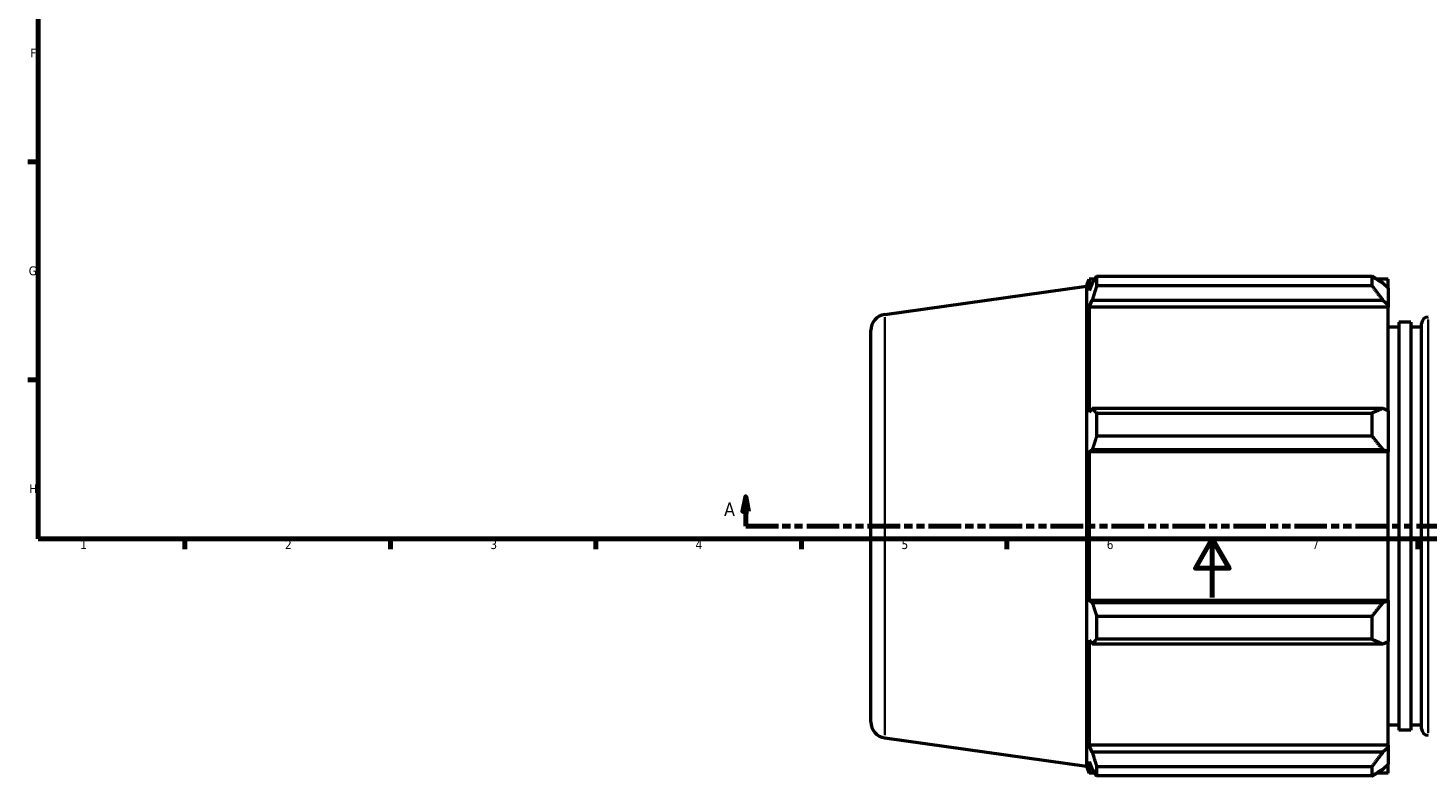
# Model space of a CAD drawing. Header units: millimetres. Extents: x -9 to 1504, y -579 to 1102.
# Tile 2 of 8: x 17 to 494, y -61 to 194. Entities that reach past the tile are written whole.
import ezdxf

# ---------------------------------------------------------------- set-up
doc = ezdxf.new("R2010")
doc.units = ezdxf.units.MM
doc.linetypes.add('DOUBLE_DASH_CHAIN', pattern=[1.2403, 0.6614, -0.0827, 0.1654, -0.0827, 0.1654, -0.0827])
for name, color, linetype, lineweight in [('Border (ANSI)', 7, 'Continuous', 70), ('Section Line (ANSI)', 7, 'DOUBLE_DASH_CHAIN', 70), ('Visible (ANSI)', 7, 'Continuous', 50), ('Visible Narrow (ANSI)', 7, 'Continuous', 35)]:
    doc.layers.add(name, color=color, linetype=linetype, lineweight=lineweight)
doc.styles.add('Label Text (ANSI)', font='tahoma.ttf')
doc.styles.add('Note Text (ANSI)', font='tahoma.ttf')

# ---------------------------------------------------------------- blocks, each defined once
blk = doc.blocks.new('Borders Default Border')
at = {"layer": 'Border (ANSI)'}
for p, q in [((20, 148.5), (16.55, 148.5)), ((20, 74.25), (16.55, 74.25)), ((70.08, 20), (70.08, 16.55)), ((140.17, 20), (140.17, 16.55)), ((210.25, 20), (210.25, 16.55)), ((280.33, 20), (280.33, 16.55)), ((350.42, 20), (350.42, 16.55)), ((490.58, 20), (490.58, 16.55))]:
    blk.add_line(p, q, dxfattribs=at)
at = {"layer": 'Border (ANSI)', "flags": 128}
for points in [[(20, 20), (20, 574), (821, 574), (821, 20), (20, 20)], [(420.5, 0), (420.5, 20), (414.73, 10), (426.27, 10), (420.5, 20)]]:
    blk.add_lwpolyline(points, dxfattribs=at)
at = {"layer": 'Border (ANSI)', "char_height": 3.05, "attachment_point": 7, "style": 'Note Text (ANSI)'}
for s, insert in [('F', (17.29, 184.1)), ('G', (16.81, 109.79)), ('H', (16.97, 35.6)), ('1', (34.35, 16.55)), ('2', (104.2, 16.55)), ('3', (174.26, 16.49)), ('4', (244.23, 16.55)), ('5', (314.48, 16.49)), ('6', (384.49, 16.49)), ('7', (454.6, 16.55))]:
    blk.add_mtext(s, dxfattribs=dict(at, insert=insert))
blk = doc.blocks.new('2dTransSection0')
at = {"layer": 'Section Line (ANSI)', "linetype": 'Continuous'}
for p, q in [((261.35, 34.35), (260.35, 29.35)), ((261.35, 29.35), (261.35, 34.35)), ((262.35, 29.35), (261.35, 34.35)), ((260.35, 29.35), (262.35, 29.35)), ((261.35, 24.35), (261.35, 29.35)), ((261.35, 24.35), (272.55, 24.35))]:
    blk.add_line(p, q, dxfattribs=at)
at = {"layer": 'Section Line (ANSI)', "linetype": 'DOUBLE_DASH_CHAIN', "ltscale": 16.767078}
blk.add_line((261.35, 24.35), (938.03, 24.35), dxfattribs=at)
at = {"layer": 'Section Line (ANSI)', "linetype": 'Continuous', "flags": 128}
blk.add_lwpolyline([(262.35, 29.35), (261.35, 34.35), (260.35, 29.35), (262.35, 29.35)], dxfattribs=at)
at = {"layer": 'Section Line (ANSI)'}
blk.add_solid([(262.35, 29.35), (261.35, 34.35), (260.35, 29.35), (262.35, 29.35)], dxfattribs=at)
at = {"layer": 'Section Line (ANSI)', "insert": (253.99, 27.85), "char_height": 4.57, "attachment_point": 7, "style": 'Label Text (ANSI)'}
blk.add_mtext('A', dxfattribs=at)

msp = doc.modelspace()

# ---------------------------------------------------------------- linework, layer by layer
at = {"layer": 'Visible (ANSI)'}
for p, q in [((308.7658, 96.5134), (377.5312, 106.1778)), ((377.5312, 106.1778), (378.4747, 108.513)), ((377.5312, 106.1778), (377.5312, -57.4817)), ((378.4747, 108.513), (378.4747, 104.6176)), ((380.397, 108.513), (378.4747, 108.513)), ((379.5717, 107.2069), (378.4747, 104.6176)), ((381.0342, 109.502), (475.0012, 109.502)), ((381.0342, 109.502), (381.0342, 106.2295)), ((475.0012, 106.2295), (381.0342, 106.2295)), ((475.0012, 106.2295), (475.0012, 109.502)), ((480.4312, 108.513), (476.5785, 108.513)), ((480.4312, 105.4807), (478.6212, 107.2069)), ((480.4312, 105.4807), (480.4312, 108.513)), ((480.4312, 105.4807), (480.4312, 99.806)), ((378.4747, 99.0033), (379.5717, 101.4115)), ((379.5717, 101.4115), (478.6212, 101.4115)), ((478.6212, 101.4115), (480.4312, 99.806)), ((378.4747, 99.0033), (378.4747, 63.2111)), ((480.4312, 99.0033), (378.4747, 99.0033)), ((480.4312, 99.806), (480.4312, 99.0033)), ((480.4312, 63.629), (480.4312, 99.0033)), ((304.0312, -42.3709), (304.0312, 91.0669)), ((484.1062, 92.223), (480.4312, 92.223)), ((484.1062, 93.9199), (484.1062, -45.2239)), ((488.1896, 93.9199), (484.1062, 93.9199)), ((488.1896, 93.9199), (488.1896, -45.2239)), ((491.8646, 92.223), (488.1896, 92.223)), ((491.8646, -44.7207), (491.8646, 93.4168)), ((379.5717, 64.4647), (378.4747, 63.2111)), ((478.6212, 64.4647), (379.5717, 64.4647)), ((381.0342, 62.8925), (475.0012, 62.8925)), ((381.0342, 62.8925), (381.0342, 54.9919)), ((475.0012, 54.9919), (475.0012, 62.8925)), ((480.4312, 63.629), (478.6212, 64.4647)), ((480.4312, 63.629), (480.4312, 49.9291)), ((475.0012, 54.9919), (381.0342, 54.9919)), ((378.4747, 49.6569), (379.5717, 50.4733)), ((378.4747, 49.6569), (378.4747, -0.9609)), ((480.4312, 49.6569), (378.4747, 49.6569)), ((379.5717, 50.4733), (478.6212, 50.4733)), ((478.6212, 50.4733), (480.4312, 49.9291)), ((480.4312, 49.9291), (480.4312, 49.6569)), ((480.4312, -0.9609), (480.4312, 49.6569)), ((379.5717, -1.7773), (378.4747, -0.9609)), ((480.4312, -0.9609), (378.4747, -0.9609)), ((478.6212, -1.7773), (379.5717, -1.7773)), ((480.4312, -1.233), (478.6212, -1.7773)), ((480.4312, -0.9609), (480.4312, -1.233)), ((480.4312, -1.233), (480.4312, -14.9329)), ((381.0342, -6.2958), (475.0012, -6.2958)), ((381.0342, -6.2958), (381.0342, -14.1965)), ((475.0012, -14.1965), (475.0012, -6.2958)), ((475.0012, -14.1965), (381.0342, -14.1965)), ((378.4747, -14.5151), (378.4747, -50.3072)), ((378.4747, -14.5151), (379.5717, -15.7687)), ((379.5717, -15.7687), (478.6212, -15.7687)), ((478.6212, -15.7687), (480.4312, -14.9329)), ((480.4312, -50.3072), (480.4312, -14.9329)), ((484.1062, -43.527), (480.4312, -43.527)), ((488.1896, -45.2239), (484.1062, -45.2239)), ((491.8646, -43.527), (488.1896, -43.527)), ((308.7658, -47.8174), (377.5312, -57.4817)), ((379.5717, -52.7155), (378.4747, -50.3072)), ((480.4312, -50.3072), (378.4747, -50.3072)), ((480.4312, -51.11), (478.6212, -52.7155)), ((480.4312, -50.3072), (480.4312, -51.11)), ((480.4312, -51.11), (480.4312, -56.7847)), ((378.4747, -55.9216), (378.4747, -59.817)), ((378.4747, -55.9216), (379.5717, -58.5109)), ((478.6212, -52.7155), (379.5717, -52.7155)), ((478.6212, -58.5109), (480.4312, -56.7847)), ((480.4312, -59.817), (480.4312, -56.7847)), ((377.5312, -57.4817), (378.4747, -59.817)), ((380.397, -59.817), (378.4747, -59.817)), ((381.0342, -57.5334), (475.0012, -57.5334)), ((381.0342, -57.5334), (381.0342, -60.806)), ((475.0012, -60.806), (381.0342, -60.806)), ((475.0012, -60.806), (475.0012, -57.5334)), ((480.4312, -59.817), (476.5785, -59.817))]:
    msp.add_line(p, q, dxfattribs=at)
for centre, radius, start, end in [((309.5312, 91.0669), 5.5, 98, 180), ((494.0646, 93.4168), 2.2, 90, 180), ((309.5312, -42.3709), 5.5, 180, 262), ((494.0646, -44.7207), 2.2, 180, 270)]:
    msp.add_arc(centre, radius, start, end, dxfattribs=at)
for points, weights in [([(379.5717, 107.2069), (380.2737, 108.3311), (381.0342, 109.502)], [1.00126552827, 1.00104123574, 1]), ([(381.0342, 106.2295), (380.2737, 103.7713), (379.5717, 101.4115)], [1, 1.00104123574, 1.00126552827]), ([(478.6212, 107.2069), (476.8836, 108.3311), (475.0012, 109.502)], [1.00671180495, 1.01286624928, 1.01822643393]), ([(475.0012, 106.2295), (476.8836, 103.7713), (478.6212, 101.4115)], [1.01822643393, 1.01286624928, 1.00671180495]), ([(379.5717, 64.4647), (380.2737, 63.6947), (381.0342, 62.8925)], [1.00126552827, 1.00104123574, 1]), ([(478.6212, 64.4647), (476.8836, 63.6947), (475.0012, 62.8925)], [1.00671180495, 1.01286624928, 1.01822643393]), ([(381.0342, 54.9919), (380.2737, 52.6865), (379.5717, 50.4733)], [1, 1.00104123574, 1.00126552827]), ([(475.0012, 54.9919), (476.8836, 52.6865), (478.6212, 50.4733)], [1.01822643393, 1.01286624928, 1.00671180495]), ([(379.5717, -1.7773), (380.2737, -3.9905), (381.0342, -6.2958)], [1.00126552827, 1.00104123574, 1]), ([(478.6212, -1.7773), (476.8836, -3.9905), (475.0012, -6.2958)], [1.00671180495, 1.01286624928, 1.01822643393]), ([(381.0342, -14.1965), (380.2737, -14.9986), (379.5717, -15.7687)], [1, 1.00104123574, 1.00126552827]), ([(475.0012, -14.1965), (476.8836, -14.9986), (478.6212, -15.7687)], [1.01822643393, 1.01286624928, 1.00671180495]), ([(379.5717, -52.7155), (380.2737, -55.0753), (381.0342, -57.5334)], [1.00126552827, 1.00104123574, 1]), ([(478.6212, -52.7155), (476.8836, -55.0753), (475.0012, -57.5334)], [1.00671180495, 1.01286624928, 1.01822643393]), ([(381.0342, -60.806), (380.2737, -59.635), (379.5717, -58.5109)], [1, 1.00104123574, 1.00126552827]), ([(475.0012, -60.806), (476.8836, -59.635), (478.6212, -58.5109)], [1.01822643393, 1.01286624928, 1.00671180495])]:
    msp.add_rational_spline(points, weights, degree=2, dxfattribs=at)
at = {"layer": 'Visible Narrow (ANSI)'}
for p, q in [((308.7658, 95.6249), (308.7658, -46.9289)), ((494.0646, 94.7393), (494.0646, -46.0433))]:
    msp.add_line(p, q, dxfattribs=at)

# ---------------------------------------------------------------- block references
msp.add_blockref('Borders Default Border', (0, 0))
at = {"layer": 'Section Line (ANSI)'}
msp.add_blockref('2dTransSection0', (0, 0), dxfattribs=at)

doc.saveas('drawing.dxf')
